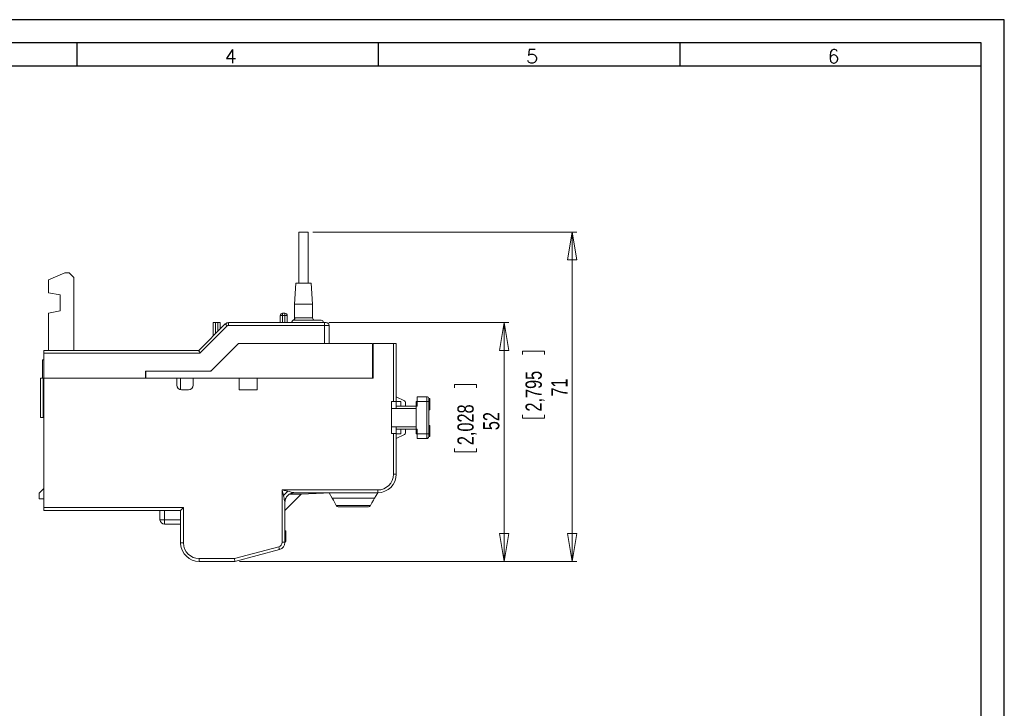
# Model space of a CAD drawing. Header units: millimetres. Extents: x 0 to 420, y 0 to 297.
# Tile 16 of 16: x 208 to 420, y 148 to 297. Entities that reach past the tile are written whole.
import ezdxf

# ---------------------------------------------------------------- set-up
doc = ezdxf.new("R2010")
doc.units = ezdxf.units.MM
doc.layers.add('FORMATO', color=7, linetype='Continuous')
doc.styles.add('SLDTEXTSTYLE0', font='ROMANS')
doc.styles.add('SLDTEXTSTYLE1', font='TXT', dxfattribs={"width": 0.605})
doc.styles.add('SLDTEXTSTYLE2', font='TXT', dxfattribs={"width": 0.569583})
doc.styles.add('SLDTEXTSTYLE3', font='TXT', dxfattribs={"width": 0.75})
doc.dimstyles.new('SLDDIMSTYLE0', dxfattribs={"dimtxt": 3.5, "dimasz": 6, "dimexe": 0, "dimexo": 0.0625, "dimgap": 0.875, "dimtad": 1, "dimtoh": 1, "dimrnd": 1e-09, "dimzin": 12, "dimdsep": 46, "dimtxsty": 'SLDTEXTSTYLE3', "dimblk1": 'CLOSED', "dimblk2": 'CLOSED', "dimsah": 1, "dimcen": 0.09, "dimadec": 0, "dimazin": 0, "dimtfac": 1, "dimtofl": 0, "dimtmove": 0, "dimatfit": 3, "dimldrblk": 'CLOSED', "dimfxl": 0, "dimtolj": 1, "dimtzin": 12, "dimarcsym": 0})
doc.dimstyles.new('SLDDIMSTYLE1', dxfattribs={"dimtxt": 3.5, "dimasz": 6, "dimexe": 0, "dimexo": 0.0625, "dimgap": 0.875, "dimtad": 1, "dimtoh": 1, "dimdec": 0, "dimrnd": 1e-09, "dimzin": 12, "dimdsep": 46, "dimtxsty": 'SLDTEXTSTYLE3', "dimblk1": 'CLOSED', "dimblk2": 'CLOSED', "dimsah": 1, "dimcen": 0.09, "dimadec": 0, "dimazin": 0, "dimtfac": 1, "dimtdec": 0, "dimtofl": 0, "dimtmove": 0, "dimatfit": 3, "dimldrblk": 'CLOSED', "dimfxl": 0, "dimtolj": 1, "dimtzin": 12, "dimarcsym": 0})

# ---------------------------------------------------------------- blocks, each defined once
blk = doc.blocks.new('SW_NOTE_0')
at = {"color": 0, "linetype": 'Continuous', "lineweight": 0, "attachment_point": 1, "rotation": 90}
for s, insert, char_height, style in [('Sujeito a alteração sem aviso prévio. As informações contidas são valores de referência.                                                           Los valores demostrados pueden ser cambiados sin aviso previo. La información és de referencia solamente.', (-1.71, 0), 1.32292, 'SLDTEXTSTYLE2'), ('The values shown are subject to change without prior notice. The information is for reference only. ', (0.06, 0), 1.3229, 'SLDTEXTSTYLE1')]:
    blk.add_mtext(s, dxfattribs=dict(at, insert=insert, char_height=char_height, style=style))
blk = doc.blocks.new('_CLOSED')
at = {"color": 0, "linetype": 'ByBlock', "lineweight": -2}
for p, q in [((-1, 0.166667), (0, 0)), ((-1, 0.166667), (-1, -0.166667)), ((0, 0), (-1, -0.166667)), ((0, 0), (-1, 0))]:
    blk.add_line(p, q, dxfattribs=at)
blk = doc.blocks.new('*D6')
at = {"color": 7, "linetype": 'Continuous', "lineweight": 0}
for p, q in [((270.88, 251.18), (327.83, 251.18)), ((326.83, 251.18), (326.83, 180.18)), ((316.14, 225.54), (320.86, 225.54)), ((316.14, 225.54), (316.14, 224.83)), ((320.86, 225.54), (320.86, 224.83)), ((316.14, 211.06), (316.14, 211.78)), ((316.14, 211.06), (320.86, 211.06)), ((320.86, 211.06), (320.86, 211.78)), ((255.08, 180.18), (327.83, 180.18))]:
    blk.add_line(p, q, dxfattribs=at)
at = {"color": 7, "linetype": 'Continuous', "lineweight": 0, "xscale": 6, "yscale": 6}
for p, rotation in [((326.83, 251.18, -6.34), 90.0000000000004), ((326.83, 180.18, -6.34), 270.0000000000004)]:
    blk.add_blockref('_CLOSED', p, dxfattribs=dict(at, rotation=rotation))
at = {"color": 7, "linetype": 'Continuous', "lineweight": 0, "char_height": 3.5, "attachment_point": 1, "rotation": 90, "style": 'SLDTEXTSTYLE3'}
for s, insert in [('2,795', (316.76, 212.49)), ('71', (322.32, 215.72))]:
    blk.add_mtext(s, dxfattribs=dict(at, insert=insert))
blk = doc.blocks.new('*D7')
at = {"color": 7, "linetype": 'Continuous', "lineweight": 0}
for p, q in [((274.38, 231.68), (313.13, 231.68)), ((312.13, 231.68), (312.13, 180.18)), ((301.44, 218.31), (306.16, 218.31)), ((301.44, 218.31), (301.44, 217.6)), ((306.16, 218.31), (306.16, 217.6)), ((301.44, 203.83), (301.44, 204.54)), ((301.44, 203.83), (306.16, 203.83)), ((306.16, 203.83), (306.16, 204.54)), ((255.08, 180.18), (313.13, 180.18))]:
    blk.add_line(p, q, dxfattribs=at)
at = {"color": 7, "linetype": 'Continuous', "lineweight": 0, "xscale": 6, "yscale": 6}
for p, rotation in [((312.13, 231.68, -6.34), 90.0000000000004), ((312.13, 180.18, -6.34), 270.0000000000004)]:
    blk.add_blockref('_CLOSED', p, dxfattribs=dict(at, rotation=rotation))
at = {"color": 7, "linetype": 'Continuous', "lineweight": 0, "char_height": 3.5, "attachment_point": 1, "rotation": 90, "style": 'SLDTEXTSTYLE3'}
for s, insert in [('2,028', (302.07, 205.25)), ('52', (307.62, 208.48))]:
    blk.add_mtext(s, dxfattribs=dict(at, insert=insert))

msp = doc.modelspace()

# ---------------------------------------------------------------- linework, layer by layer
at = {"color": 7, "linetype": 'Continuous', "lineweight": 15}
for p, q in [((267.885, 251.18), (267.885, 240.18)), ((269.885, 251.18), (267.885, 251.18)), ((269.885, 240.18), (269.885, 251.18)), ((213.885, 240.921), (217.385, 242.38)), ((217.385, 242.38), (218.385, 242.38)), ((218.385, 242.38), (219.385, 241.38)), ((213.885, 238.121), (213.885, 240.921)), ((219.385, 241.38), (219.385, 225.68)), ((267.235, 240.18), (266.935, 235.68)), ((266.935, 235.68), (267.235, 240.18)), ((270.535, 240.18), (267.235, 240.18)), ((270.835, 235.68), (270.535, 240.18)), ((270.835, 235.68), (270.535, 240.18)), ((216.385, 237.68), (213.885, 238.121)), ((216.385, 234.18), (216.385, 237.68)), ((266.935, 235.68), (266.935, 232.419)), ((270.835, 235.68), (266.935, 235.68)), ((266.935, 232.419), (266.935, 235.68)), ((270.835, 232.68), (270.835, 235.68)), ((270.835, 232.68), (270.835, 235.68)), ((213.885, 233.739), (216.385, 234.18)), ((213.885, 225.68), (213.885, 233.739)), ((264.385, 233.18), (264.385, 233.68)), ((264.385, 233.68), (264.885, 233.68)), ((264.885, 233.18), (264.885, 233.68)), ((249.385, 228.751), (249.385, 231.68)), ((249.385, 231.68), (249.885, 231.68)), ((249.885, 231.68), (249.885, 229.251)), ((249.885, 231.68), (250.385, 231.68)), ((250.385, 229.751), (250.385, 231.68)), ((250.385, 231.68), (250.885, 231.68)), ((250.885, 231.68), (250.885, 230.251)), ((252.728, 231.08), (252.728, 231.68)), ((252.728, 231.68), (273.385, 231.68)), ((264.385, 233.18), (263.885, 233.18)), ((263.885, 231.68), (263.885, 233.18)), ((264.885, 233.18), (264.385, 233.18)), ((264.385, 233.18), (264.385, 231.68)), ((264.885, 233.18), (265.385, 233.18)), ((264.885, 231.68), (264.885, 233.18)), ((265.385, 233.18), (265.385, 231.68)), ((266.697, 232.219), (266.863, 232.185)), ((266.885, 232.18), (272.685, 232.18)), ((267.014, 232.68), (270.835, 232.68)), ((273.385, 231.08), (273.385, 231.68)), ((273.385, 231.68), (273.785, 231.68)), ((246.314, 225.68), (252.021, 231.387)), ((252.445, 230.963), (246.562, 225.08)), ((273.385, 231.08), (252.728, 231.08)), ((273.385, 227.18), (273.385, 231.08)), ((274.385, 231.08), (273.385, 231.08)), ((274.385, 231.08), (274.385, 227.18)), ((248.885, 221.18), (254.885, 227.18)), ((249.178, 221.473), (254.885, 227.18)), ((254.885, 227.18), (273.385, 227.18)), ((254.885, 227.18), (283.785, 227.18)), ((283.785, 227.18), (283.785, 219.68)), ((283.885, 227.18), (283.885, 219.68)), ((288.285, 227.18), (283.885, 227.18)), ((288.285, 214.63), (288.285, 227.18)), ((288.285, 227.18), (288.885, 227.18)), ((288.885, 227.18), (288.885, 214.63)), ((212.885, 225.68), (246.314, 225.68)), ((212.885, 225.08), (212.885, 225.68)), ((212.885, 225.08), (212.885, 219.68)), ((246.562, 225.08), (212.885, 225.08)), ((283.885, 226.38), (283.785, 226.38)), ((283.885, 225.68), (283.785, 225.68)), ((283.885, 225.38), (283.785, 225.38)), ((212.635, 223.68), (212.635, 219.68)), ((212.635, 223.68), (212.885, 223.68)), ((234.785, 221.18), (248.471, 221.18)), ((234.785, 219.68), (234.785, 221.18)), ((234.885, 219.68), (234.885, 221.18)), ((234.885, 221.18), (248.885, 221.18)), ((212.185, 219.68), (212.185, 211.18)), ((212.185, 219.68), (212.718, 219.68)), ((212.718, 211.18), (212.718, 219.68)), ((212.718, 219.68), (212.885, 219.68)), ((212.885, 219.68), (234.785, 219.68)), ((212.885, 219.68), (212.885, 191.78)), ((241.585, 219.68), (212.885, 219.68)), ((283.785, 219.68), (234.885, 219.68)), ((241.585, 219.68), (241.585, 218.18)), ((242.385, 219.68), (242.385, 217.2)), ((245.085, 218.18), (245.085, 219.68)), ((254.985, 219.68), (245.085, 219.68)), ((254.985, 217.18), (254.985, 219.68)), ((258.885, 217.18), (258.885, 219.68)), ((283.885, 219.68), (258.885, 219.68)), ((242.585, 217.18), (244.085, 217.18)), ((254.985, 217.18), (258.885, 217.18)), ((287.885, 214.63), (288.285, 214.63)), ((287.885, 214.63), (287.885, 207.73)), ((288.885, 214.63), (288.285, 214.63)), ((288.885, 215.68), (290.664, 214.791)), ((288.885, 214.68), (289.885, 214.68)), ((288.885, 214.63), (288.885, 213.142)), ((289.885, 214.68), (289.885, 213.68)), ((293.185, 213.68), (293.185, 214.68)), ((293.185, 214.68), (293.385, 214.68)), ((293.385, 215.68), (295.485, 215.68)), ((293.385, 214.68), (293.385, 215.68)), ((295.485, 214.68), (293.385, 214.68)), ((293.385, 214.68), (293.385, 213.68)), ((295.485, 215.68), (295.485, 214.68)), ((295.485, 207.68), (295.485, 214.68)), ((295.885, 214.68), (295.485, 214.68)), ((295.885, 214.68), (295.885, 215.28)), ((296.135, 215.28), (295.885, 215.28)), ((295.885, 214.68), (295.885, 207.68)), ((296.135, 215.28), (296.135, 214.08)), ((293.185, 213.142), (287.885, 213.142)), ((288.885, 213.68), (293.185, 213.68)), ((290.885, 213.68), (290.885, 214.433)), ((293.385, 213.68), (293.185, 213.68)), ((293.185, 213.68), (293.185, 208.68)), ((296.135, 214.08), (295.885, 214.08)), ((296.135, 212.88), (295.885, 212.88)), ((296.135, 212.865), (295.885, 212.865)), ((296.135, 212.88), (296.135, 214.08)), ((212.185, 211.18), (212.718, 211.18)), ((212.718, 211.18), (212.885, 211.18)), ((287.885, 209.218), (293.185, 209.218)), ((288.885, 209.218), (288.885, 207.73)), ((288.885, 208.68), (293.185, 208.68)), ((289.885, 208.68), (289.885, 207.68)), ((290.885, 207.927), (290.885, 208.68)), ((293.185, 208.68), (293.385, 208.68)), ((293.185, 207.68), (293.185, 208.68)), ((293.385, 208.68), (293.385, 207.68)), ((296.135, 209.48), (295.885, 209.48)), ((296.135, 208.28), (295.885, 208.28)), ((296.135, 208.28), (296.135, 209.48)), ((296.135, 208.28), (296.135, 207.08)), ((287.885, 207.73), (288.285, 207.73)), ((288.285, 198.98), (288.285, 207.73)), ((288.285, 207.73), (288.885, 207.73)), ((288.885, 207.73), (288.885, 198.98)), ((289.885, 207.68), (288.885, 207.68)), ((290.664, 207.569), (288.885, 206.68)), ((293.385, 207.68), (293.185, 207.68)), ((293.385, 207.68), (295.485, 207.68)), ((293.385, 206.68), (293.385, 207.68)), ((295.485, 206.68), (293.385, 206.68)), ((295.485, 207.68), (295.885, 207.68)), ((295.485, 207.68), (295.485, 206.68)), ((295.885, 207.08), (295.885, 207.68)), ((296.135, 207.08), (295.885, 207.08)), ((288.285, 198.98), (288.885, 198.98)), ((212.885, 195.88), (211.885, 194.88)), ((264.285, 195.58), (284.885, 195.58)), ((264.285, 184.302), (264.285, 195.58)), ((284.885, 194.98), (284.885, 195.58)), ((211.885, 194.88), (211.885, 193.68)), ((211.885, 193.68), (212.885, 193.68)), ((268.385, 194.68), (264.885, 191.18)), ((265.898, 194.68), (268.385, 194.68)), ((284.885, 194.98), (266.885, 194.98)), ((268.385, 194.68), (273.185, 194.928)), ((273.185, 194.928), (273.185, 194.98)), ((275.051, 193.826), (274.385, 194.98)), ((275.051, 193.826), (284.218, 193.826)), ((284.885, 194.98), (284.218, 193.826)), ((212.885, 191.78), (242.985, 191.78)), ((212.885, 191.18), (212.885, 191.78)), ((242.385, 191.18), (212.885, 191.18)), ((237.935, 189.18), (237.935, 191.18)), ((238.935, 191.18), (238.935, 189.18)), ((242.385, 184.18), (242.385, 191.18)), ((242.985, 191.78), (242.985, 184.18)), ((264.885, 192.98), (264.885, 184.302)), ((275.949, 192.271), (283.321, 192.271)), ((282.922, 191.98), (276.348, 191.98)), ((238.935, 189.18), (237.935, 189.18)), ((238.935, 189.18), (242.385, 189.18)), ((238.935, 188.18), (238.935, 189.18)), ((242.385, 188.18), (238.935, 188.18)), ((265.085, 186.796), (264.885, 186.796)), ((265.085, 186.03), (264.885, 186.03)), ((265.085, 185.389), (264.885, 185.389)), ((265.085, 184.437), (265.085, 185.389)), ((242.385, 184.18), (242.985, 184.18)), ((242.385, 183.98), (242.385, 184.18)), ((242.39, 183.98), (242.385, 183.98)), ((254.006, 180.78), (263.544, 183.336)), ((263.699, 182.756), (254.085, 180.18)), ((264.285, 184.302), (264.885, 184.302)), ((265.085, 184.437), (264.885, 184.437)), ((265.085, 184.378), (264.885, 184.378)), ((265.085, 184.378), (265.085, 184.397)), ((246.385, 180.78), (254.006, 180.78)), ((246.385, 180.78), (246.385, 180.18)), ((254.085, 180.18), (246.385, 180.18))]:
    msp.add_line(p, q, dxfattribs=at)
at = {"color": 7, "linetype": 'Continuous', "lineweight": 15, "flags": 128}
for points in [[(252.445, 230.963), (252.362, 231.046), (252.283, 231.125), (252.209, 231.199), (252.145, 231.263), (252.092, 231.316), (252.053, 231.355), (252.029, 231.379), (252.021, 231.387)], [(246.314, 225.68), (246.318, 225.671), (246.329, 225.644), (246.347, 225.6), (246.372, 225.54), (246.403, 225.466), (246.438, 225.38), (246.477, 225.285), (246.519, 225.184), (246.562, 225.08)], [(264.569, 194.347), (264.479, 194.739), (264.383, 195.154), (264.285, 195.58)], [(264.285, 195.58), (264.711, 195.482), (265.126, 195.386), (265.517, 195.296)], [(274.185, 194.98), (274.17, 194.979), (274.125, 194.977), (274.051, 194.973), (273.951, 194.968), (273.828, 194.962), (273.685, 194.954), (273.527, 194.946), (273.359, 194.937), (273.185, 194.928)], [(275.051, 193.826), (275.325, 193.352), (275.626, 192.829), (275.949, 192.271)], [(284.218, 193.826), (283.945, 193.352), (283.643, 192.829), (283.321, 192.271)], [(242.985, 191.78), (242.868, 191.663), (242.755, 191.55), (242.652, 191.447), (242.561, 191.356), (242.486, 191.281), (242.431, 191.226), (242.396, 191.192), (242.385, 191.18)], [(276.001, 192.18), (275.985, 192.209), (275.967, 192.24), (275.949, 192.271)], [(283.321, 192.271), (283.303, 192.24), (283.285, 192.209), (283.268, 192.18)], [(263.699, 182.756), (263.696, 182.767), (263.687, 182.8), (263.673, 182.854), (263.653, 182.926), (263.63, 183.014), (263.603, 183.114), (263.574, 183.223), (263.544, 183.336)], [(254.006, 180.78), (254.02, 180.676), (254.033, 180.575), (254.045, 180.48), (254.057, 180.394), (254.066, 180.32), (254.074, 180.26), (254.08, 180.216), (254.084, 180.189), (254.085, 180.18)]]:
    msp.add_lwpolyline(points, dxfattribs=at)
at = {"color": 7, "linetype": 'Continuous', "lineweight": 15}
for centre, radius, start, end in [((264.385, 233.18), 0.5, 90, 180), ((264.885, 233.18), 0.5, 0, 90), ((252.728, 230.68), 1, 90, 135), ((266.885, 231.68), 0.5, 90, 180), ((271.335, 232.68), 0.5, 180, 270), ((272.685, 231.68), 0.5, 0, 90), ((273.785, 231.08), 0.6, 0, 90), ((252.728, 230.68), 0.4, 90, 135), ((248.471, 222.18), 1, 270, 315), ((242.585, 218.18), 1, 180, 270), ((244.085, 218.18), 1, 270, 0), ((290.485, 214.433), 0.4, 0, 63.43495), ((295.485, 215.28), 0.4, 0, 90), ((290.485, 207.927), 0.4, 296.56505, 0), ((295.485, 207.08), 0.4, 270, 0), ((284.885, 198.98), 3.4, 270, 0), ((284.885, 198.98), 4, 270, 0), ((276.348, 192.38), 0.4, 210, 270), ((282.922, 192.38), 0.4, 270, 330), ((238.935, 189.18), 1, 180, 270), ((246.385, 184.18), 4, 180, 182.86598), ((246.385, 184.18), 4, 182.86598, 270), ((246.385, 184.18), 3.4, 180, 270), ((263.285, 184.302), 1, 285, 0), ((263.285, 184.302), 1.6, 285, 0)]:
    msp.add_arc(centre, radius, start, end, dxfattribs=at)
for points, knots in [([(266.385, 231.753), (266.39, 231.81), (266.402, 231.924), (266.489, 232.074), (266.595, 232.171), (266.671, 232.207), (266.697, 232.219)], [0, 0, 0, 0, 0.2862536, 0.572537, 0.8580091, 1, 1, 1, 1]), ([(266.697, 232.219), (266.742, 232.242), (266.84, 232.292), (266.95, 232.421), (267.007, 232.561), (267.012, 232.649), (267.014, 232.68)], [0, 0, 0, 0, 0.2552838, 0.5528781, 0.8417503, 1, 1, 1, 1]), ([(265.517, 195.296), (265.345, 195.152), (265, 194.865), (264.713, 194.52), (264.569, 194.347)], [0, 0, 0, 0, 0.5000002, 1, 1, 1, 1]), ([(264.885, 192.98), (264.884, 192.982), (264.883, 192.986), (264.873, 193.03), (264.849, 193.136), (264.812, 193.297), (264.77, 193.477), (264.729, 193.655), (264.663, 193.942), (264.609, 194.176), (264.569, 194.347)], [0, 0, 0, 0, 0.03399324, 0.07193401, 0.15763876, 0.29725966, 0.42099218, 0.53289845, 0.66016461, 1, 1, 1, 1]), ([(264.885, 192.98), (264.915, 193.242), (264.975, 193.766), (265.438, 194.427), (266.099, 194.89), (266.623, 194.95), (266.885, 194.98)], [0, 0, 0, 0, 0.2500002, 0.5, 0.7500001, 1, 1, 1, 1]), ([(265.517, 195.296), (265.688, 195.256), (266.013, 195.181), (266.427, 195.085), (266.706, 195.021), (266.835, 194.992), (266.879, 194.981), (266.883, 194.98), (266.885, 194.98)], [0, 0, 0, 0, 0.33997711, 0.64522892, 0.84229404, 0.92803446, 0.96599511, 1, 1, 1, 1]), ([(265.085, 186.03), (265.085, 186.142), (265.085, 186.365), (265.085, 186.62), (265.085, 186.774), (265.085, 186.789), (265.085, 186.796)], [0, 0, 0, 0, 0.280029, 0.5595157, 0.7796682, 1, 1, 1, 1]), ([(265.085, 185.389), (265.085, 185.503), (265.085, 185.662), (265.085, 185.887), (265.085, 185.989), (265.085, 186.03)], [0, 0, 0, 0, 0.6076245, 0.8458293, 1, 1, 1, 1])]:
    msp.add_open_spline(points, degree=3, knots=knots, dxfattribs=at)
at = {"layer": 'FORMATO'}
for p, q in [((420, 297), (0, 297)), ((420, 0), (420, 297)), ((415, 292), (25, 292)), ((220, 292), (220, 287)), ((285, 292), (285, 287)), ((350, 292), (350, 287)), ((415, 287), (415, 292)), ((415, 287), (25, 287)), ((415, 5), (415, 287))]:
    msp.add_line(p, q, dxfattribs=at)

# ---------------------------------------------------------------- block references
at = {"color": 7, "linetype": 'Continuous', "lineweight": 0}
msp.add_blockref('SW_NOTE_0', (417.595, 12.311), dxfattribs=at)

# ---------------------------------------------------------------- texts
at = {"layer": 'FORMATO', "char_height": 3, "attachment_point": 1, "style": 'SLDTEXTSTYLE0'}
for s, insert in [('4', (251.904, 290.597)), ('5', (316.904, 290.597)), ('6', (381.904, 290.597))]:
    msp.add_mtext(s, dxfattribs=dict(at, insert=insert))

# ---------------------------------------------------------------- dimensions: what is measured, and where the dimension line sits
at = {"color": 7, "linetype": 'Continuous', "lineweight": 0}
for base, p1, p2, dimstyle, picture, middle in [((326.829, 180.18), (269.885, 251.18), (254.085, 180.18), 'SLDDIMSTYLE0', '*D6', (326.829, 218.304)), ((312.13486654, 180.179980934), (273.38486654, 231.679980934), (254.08486654, 180.179980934), 'SLDDIMSTYLE1', '*D7', (312.13486654, 211.06939776))]:
    dim = msp.add_linear_dim(base=base, p1=p1, p2=p2, angle=90, dimstyle=dimstyle, dxfattribs=at)
    dim.commit()
    dim.dimension.update_dxf_attribs({"geometry": picture, "text_midpoint": middle, "dimtype": 160})

doc.saveas('drawing.dxf')
